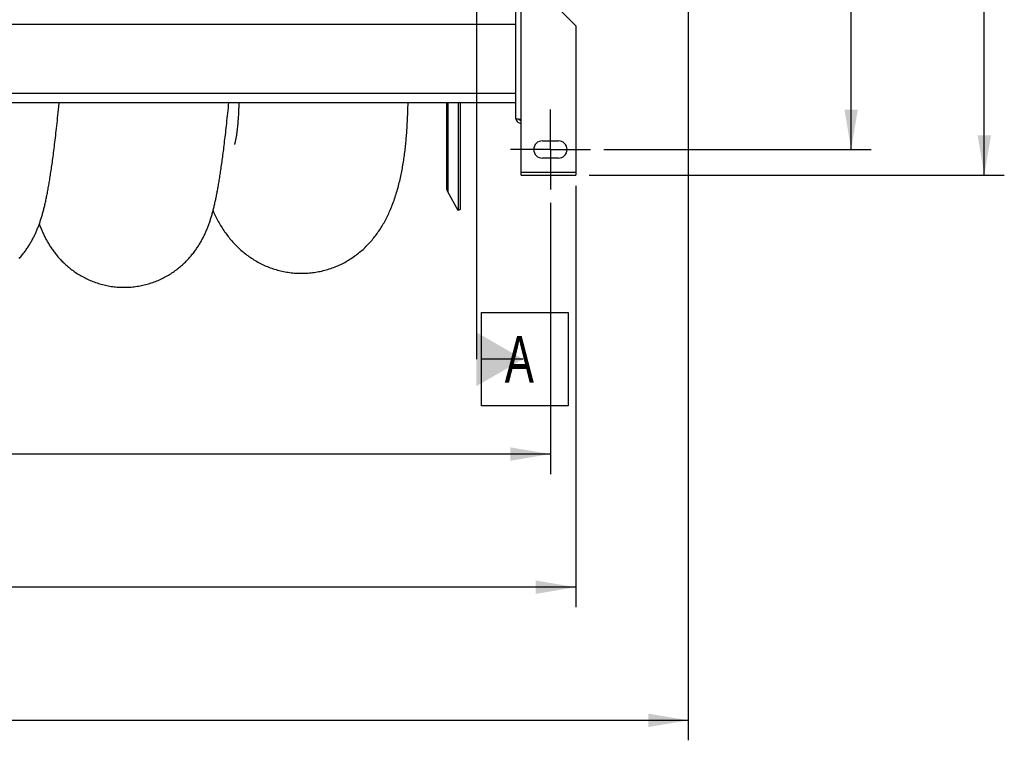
# Model space of a CAD drawing. Extents: x 0 to 594, y 0 to 420.
# Tile 6 of 17: x 399 to 473, y 71 to 125. Entities that reach past the tile are written whole.
import ezdxf

# ---------------------------------------------------------------- set-up
doc = ezdxf.new("R2010")
doc.units = 0
doc.header["$LTSCALE"] = 32.67
doc.linetypes.add('CENTER', pattern=[0.6, 0.375, -0.075, 0.075, -0.075])
doc.layers.get('0').update_dxf_attribs({"linetype": 'CONTINUOUS'})
for name, color, linetype in [('110528_DXF_CONTINUOUS_LINE', 7, 'CONTINUOUS'), ('110528_DXF_DIMENSION', 7, 'CONTINUOUS'), ('110536_DXF_AXIS', 7, 'CONTINUOUS'), ('110536_DXF_CONTINUOUS_LINE', 7, 'CONTINUOUS'), ('110802_DXF_CONTINUOUS_LINE', 7, 'CONTINUOUS'), ('ASEM_85_125-125_DXF_DIMENS', 7, 'CONTINUOUS'), ('HOSE_125_125DXF_CONTINUOUS', 7, 'CONTINUOUS')]:
    doc.layers.add(name, color=color, linetype=linetype)
doc.styles.get("Standard").update_dxf_attribs({"font": 'txt', "width": 0.7})
doc.dimstyles.new('DIMSTYLE_1', dxfattribs={"dimtxt": 3.5, "dimasz": 3, "dimexe": 1.5, "dimexo": 1, "dimgap": 0.875, "dimtad": 1, "dimdec": 3, "dimlfac": 10, "dimtxsty": 'STANDARD', "dimblk": '_ARROW_FILLED', "dimblk1": '_ARROW_FILLED', "dimblk2": '_ARROW_FILLED', "dimcen": 0.09, "dimazin": 3, "dimtp": 1.2, "dimtm": 1.2, "dimtfac": 1, "dimtdec": 3, "dimtofl": 0, "dimtmove": 0, "dimatfit": 3, "dimtolj": 1})
doc.dimstyles.new('DIMSTYLE_2', dxfattribs={"dimtxt": 3.5, "dimasz": 3, "dimexe": 1.5, "dimexo": 1, "dimgap": 0.875, "dimtad": 1, "dimdec": 3, "dimlfac": 10, "dimtxsty": 'STANDARD', "dimblk": '_ARROW_FILLED', "dimblk1": '_ARROW_FILLED', "dimblk2": '_ARROW_FILLED', "dimcen": 0.09, "dimazin": 3, "dimtp": 0.8, "dimtm": 0.8, "dimtfac": 1, "dimtdec": 3, "dimtofl": 0, "dimtmove": 0, "dimatfit": 3, "dimtolj": 1})
doc.dimstyles.new('DIMSTYLE_3', dxfattribs={"dimtxt": 3.5, "dimasz": 3, "dimexe": 1.5, "dimexo": 1, "dimgap": 0.875, "dimtad": 1, "dimdec": 0, "dimlfac": 10, "dimtxsty": 'STANDARD', "dimblk": '_ARROW_FILLED', "dimblk1": '_ARROW_FILLED', "dimblk2": '_ARROW_FILLED', "dimcen": 0.09, "dimazin": 3, "dimtp": 0.8, "dimtm": 0.8, "dimtfac": 1, "dimtdec": 0, "dimtofl": 0, "dimtmove": 0, "dimatfit": 3, "dimtolj": 1})

# ---------------------------------------------------------------- blocks, each defined once
blk = doc.blocks.new('_ARROW_FILLED')
at = {"color": 0, "linetype": 'BYBLOCK'}
blk.add_solid([(0, 0), (-1, 0.167), (-1, -0.167)], dxfattribs=at)
blk = doc.blocks.new('*D1')
at = {"layer": 'ASEM_85_125-125_DXF_DIMENS', "color": 2, "linetype": 'CONTINUOUS'}
for p, q in [((339.189, 112.349), (339.189, 80.702)), ((440.389, 112.349), (440.389, 80.702)), ((339.189, 82.202), (389.789, 82.202)), ((440.389, 82.202), (389.789, 82.202))]:
    blk.add_line(p, q, dxfattribs=at)
at = {"layer": 'ASEM_85_125-125_DXF_DIMENS', "color": 2, "linetype": 'CONTINUOUS', "xscale": 3, "yscale": 3, "zscale": 3, "rotation": 180}
blk.add_blockref('_ARROW_FILLED', (339.189, 82.202), dxfattribs=at)
at = {"layer": 'ASEM_85_125-125_DXF_DIMENS', "color": 2, "linetype": 'CONTINUOUS', "xscale": 3, "yscale": 3, "zscale": 3}
blk.add_blockref('_ARROW_FILLED', (440.389, 82.202), dxfattribs=at)
at = {"layer": 'ASEM_85_125-125_DXF_DIMENS', "color": 2, "linetype": 'CONTINUOUS', "insert": (389.789, 86.577), "char_height": 3.5, "width": 14.25, "attachment_point": 2}
blk.add_mtext('1012', dxfattribs=at)
blk = doc.blocks.new('*D2')
at = {"layer": 'ASEM_85_125-125_DXF_DIMENS', "color": 2, "linetype": 'CONTINUOUS'}
for p, q in [((341.089, 111.075), (341.089, 90.702)), ((438.489, 111.075), (438.489, 90.702)), ((341.089, 92.202), (389.789, 92.202)), ((438.489, 92.202), (389.789, 92.202))]:
    blk.add_line(p, q, dxfattribs=at)
at = {"layer": 'ASEM_85_125-125_DXF_DIMENS', "color": 2, "linetype": 'CONTINUOUS', "xscale": 3, "yscale": 3, "zscale": 3, "rotation": 180}
blk.add_blockref('_ARROW_FILLED', (341.089, 92.202), dxfattribs=at)
at = {"layer": 'ASEM_85_125-125_DXF_DIMENS', "color": 2, "linetype": 'CONTINUOUS', "xscale": 3, "yscale": 3, "zscale": 3}
blk.add_blockref('_ARROW_FILLED', (438.489, 92.202), dxfattribs=at)
at = {"layer": 'ASEM_85_125-125_DXF_DIMENS', "color": 2, "linetype": 'CONTINUOUS', "insert": (389.789, 96.577), "char_height": 3.5, "width": 12.375, "attachment_point": 2}
blk.add_mtext('974', dxfattribs=at)
blk = doc.blocks.new('*D3')
at = {"layer": 'ASEM_85_125-125_DXF_DIMENS', "color": 2, "linetype": 'CONTINUOUS'}
for p, q in [((441.389, 168.002), (472.569, 168.002)), ((471.069, 168.002), (471.069, 140.575)), ((471.069, 113.149), (471.069, 140.575)), ((441.389, 113.149), (472.569, 113.149))]:
    blk.add_line(p, q, dxfattribs=at)
at = {"layer": 'ASEM_85_125-125_DXF_DIMENS', "color": 2, "linetype": 'CONTINUOUS', "xscale": 3, "yscale": 3, "zscale": 3}
for p, rotation in [((471.069, 168.002), 90), ((471.069, 113.149), 270)]:
    blk.add_blockref('_ARROW_FILLED', p, dxfattribs=dict(at, rotation=rotation))
at = {"layer": 'ASEM_85_125-125_DXF_DIMENS', "color": 2, "linetype": 'CONTINUOUS', "insert": (466.694, 140.575), "char_height": 3.5, "width": 12, "attachment_point": 2, "rotation": 90}
blk.add_mtext('549', dxfattribs=at)
blk = doc.blocks.new('*D4')
at = {"layer": 'ASEM_85_125-125_DXF_DIMENS', "color": 2, "linetype": 'CONTINUOUS'}
for p, q in [((442.489, 166.075), (462.569, 166.075)), ((461.069, 166.075), (461.069, 140.575)), ((461.069, 115.075), (461.069, 140.575)), ((442.489, 115.075), (462.569, 115.075))]:
    blk.add_line(p, q, dxfattribs=at)
at = {"layer": 'ASEM_85_125-125_DXF_DIMENS', "color": 2, "linetype": 'CONTINUOUS', "xscale": 3, "yscale": 3, "zscale": 3}
for p, rotation in [((461.069, 166.075), 90), ((461.069, 115.075), 270)]:
    blk.add_blockref('_ARROW_FILLED', p, dxfattribs=dict(at, rotation=rotation))
at = {"layer": 'ASEM_85_125-125_DXF_DIMENS', "color": 2, "linetype": 'CONTINUOUS', "insert": (456.694, 140.575), "char_height": 3.5, "width": 10.875, "attachment_point": 2, "rotation": 90}
blk.add_mtext('510', dxfattribs=at)
blk = doc.blocks.new('*D7')
at = {"layer": 'ASEM_85_125-125_DXF_DIMENS', "color": 2, "linetype": 'CONTINUOUS'}
for p, q in [((336.839, 131.7), (336.839, 70.702)), ((448.839, 132.005), (448.839, 70.702)), ((336.839, 72.202), (392.839, 72.202)), ((448.839, 72.202), (392.839, 72.202))]:
    blk.add_line(p, q, dxfattribs=at)
at = {"layer": 'ASEM_85_125-125_DXF_DIMENS', "color": 2, "linetype": 'CONTINUOUS', "xscale": 3, "yscale": 3, "zscale": 3, "rotation": 180}
blk.add_blockref('_ARROW_FILLED', (336.839, 72.202), dxfattribs=at)
at = {"layer": 'ASEM_85_125-125_DXF_DIMENS', "color": 2, "linetype": 'CONTINUOUS', "xscale": 3, "yscale": 3, "zscale": 3}
blk.add_blockref('_ARROW_FILLED', (448.839, 72.202), dxfattribs=at)
at = {"layer": 'ASEM_85_125-125_DXF_DIMENS', "color": 2, "linetype": 'CONTINUOUS', "insert": (392.839, 76.577), "char_height": 3.5, "width": 14.25, "attachment_point": 2}
blk.add_mtext('1120', dxfattribs=at)

msp = doc.modelspace()

# ---------------------------------------------------------------- linework, layer by layer
at = {"layer": '110528_DXF_CONTINUOUS_LINE', "color": 7, "linetype": 'CONTINUOUS'}
for p, q in [((430.68714, 118.58486), (430.68714, 112.20916)), ((431.57326, 118.58486), (431.57326, 110.50019)), ((431.57326, 110.50019), (430.77422, 111.88416)), ((431.70316, 110.57519), (431.57326, 110.50019))]:
    msp.add_line(p, q, dxfattribs=at)
at = {"layer": '110528_DXF_CONTINUOUS_LINE', "color": 9, "linetype": 'CONTINUOUS'}
msp.add_line((430.77422, 118.58486), (430.77422, 111.88416), dxfattribs=at)
at = {"layer": '110528_DXF_CONTINUOUS_LINE', "color": 3, "linetype": 'CONTINUOUS'}
msp.add_line((431.70316, 118.58486), (431.70316, 110.57519), dxfattribs=at)
at = {"layer": '110528_DXF_CONTINUOUS_LINE', "color": 7, "linetype": 'CONTINUOUS'}
msp.add_arc((431.33714, 112.20916), 0.65, 180, 210, dxfattribs=at)
at = {"layer": '110528_DXF_DIMENSION', "color": 2, "linetype": 'CONTINUOUS'}
for p, q in [((432.93489, 181.82461), (432.93489, 99.32576)), ((433.30989, 102.82576), (439.80989, 102.82576)), ((433.30989, 95.82576), (433.30989, 102.82576)), ((439.80989, 102.82576), (439.80989, 95.82576)), ((436.43489, 99.32576), (433.30989, 99.32576)), ((439.80989, 95.82576), (433.30989, 95.82576))]:
    msp.add_line(p, q, dxfattribs=at)
msp.add_solid([(432.93489, 97.30504), (432.93489, 101.34649), (436.43489, 99.32576)], dxfattribs=at)
at = {"layer": '110536_DXF_AXIS', "color": 7, "linetype": 'CENTER'}
for q in [(438.48939, 118.0752), (435.48938, 115.07519), (441.4894, 115.07519), (438.48939, 112.07518)]:
    msp.add_line((438.48939, 115.07519), q, dxfattribs=at)
at = {"layer": '110536_DXF_CONTINUOUS_LINE', "color": 3, "linetype": 'CONTINUOUS'}
for p, q in [((435.88939, 117.38314), (435.88939, 153.07519)), ((440.38939, 124.36988), (437.38939, 127.36988)), ((440.38939, 124.36988), (440.38939, 113.14853)), ((436.28939, 113.14853), (436.28939, 117.32293)), ((437.88939, 115.72519), (439.08939, 115.72519)), ((439.08939, 114.42519), (437.88939, 114.42519)), ((436.28939, 113.14853), (440.38939, 113.14853))]:
    msp.add_line(p, q, dxfattribs=at)
at = {"layer": '110536_DXF_CONTINUOUS_LINE', "color": 9, "linetype": 'CONTINUOUS'}
for p, q in [((436.28939, 117.32293), (436.28939, 127.56384)), ((440.38939, 113.34853), (436.28939, 113.34853))]:
    msp.add_line(p, q, dxfattribs=at)
at = {"layer": '110536_DXF_CONTINUOUS_LINE', "color": 3, "linetype": 'CONTINUOUS'}
for centre, radius, start, end in [((436.28084, 117.44052), 0.39145, 189.3446461, 190.1091537), ((437.88939, 115.07519), 0.65, 90, 270), ((439.08939, 115.07519), 0.65, 270, 90)]:
    msp.add_arc(centre, radius, start, end, dxfattribs=at)
for points, knots in [([(436.28939, 117.32293), (436.23835, 117.32783), (436.1642, 117.33491), (436.06999, 117.34502), (436.00996, 117.3524), (435.9612, 117.35938), (435.92347, 117.36694), (435.9022, 117.37252), (435.88939, 117.37956), (435.88939, 117.38314)], [0, 0, 0, 0, 0.37771184, 0.54853637, 0.69852876, 0.82207755, 0.91471109, 0.97358369, 1, 1, 1, 1]), ([(435.89547, 117.37181), (435.91134, 117.28277), (436.01074, 117.11028), (436.1983, 117.04494), (436.28939, 117.04494)], [0, 0, 0, 0, 0.49822857, 1, 1, 1, 1])]:
    msp.add_open_spline(points, degree=3, knots=knots, dxfattribs=at)
at = {"layer": '110536_DXF_CONTINUOUS_LINE', "color": 7, "linetype": 'CONTINUOUS'}
msp.add_open_spline([(436.28939, 117.24272), (436.25521, 117.24272), (436.18582, 117.26059), (436.13457, 117.31077), (436.11714, 117.33998)], degree=3, knots=[0, 0, 0, 0, 0.50119096, 1, 1, 1, 1], dxfattribs=at)
at = {"layer": '110802_DXF_CONTINUOUS_LINE', "color": 9, "linetype": 'CONTINUOUS'}
for p, q in [((435.88939, 124.47519), (343.68939, 124.47519)), ((435.88939, 119.28486), (343.68939, 119.28486))]:
    msp.add_line(p, q, dxfattribs=at)
at = {"layer": '110802_DXF_CONTINUOUS_LINE', "color": 7, "linetype": 'CONTINUOUS'}
msp.add_line((435.88939, 118.58486), (343.68939, 118.58486), dxfattribs=at)
at = {"layer": 'HOSE_125_125DXF_CONTINUOUS', "color": 7, "linetype": 'CONTINUOUS'}
for p, q in [((415.00637, 116.94532), (414.99922, 116.8674)), ((415.01299, 117.02077), (415.00637, 116.94532)), ((415.01918, 117.09526), (415.01299, 117.02077)), ((415.02507, 117.16978), (415.01918, 117.09526)), ((415.03092, 117.24714), (415.02507, 117.16978)), ((415.03675, 117.32772), (415.03092, 117.24714)), ((415.04258, 117.41287), (415.03675, 117.32772)), ((414.764, 115.46194), (414.76337, 115.46008)), ((414.83774, 115.74687), (414.82845, 115.70508))]:
    msp.add_line(p, q, dxfattribs=at)
for points in [[(398.59573, 106.88872), (398.65602, 106.95594), (398.71485, 107.02331), (398.77223, 107.09076), (398.82821, 107.1583), (398.88293, 107.22605), (398.93648, 107.29407), (398.9888, 107.36226), (399.0398, 107.43044), (399.08953, 107.49863), (399.13799, 107.56676), (399.18499, 107.6345), (399.23046, 107.70168), (399.27455, 107.76841), (399.3173, 107.8347), (399.35869, 107.90043), (399.39882, 107.96567), (399.43793, 108.03075), (399.47605, 108.09568), (399.51319, 108.16042), (399.54954, 108.22527), (399.58516, 108.29029), (399.62002, 108.35542), (399.65421, 108.4208), (399.68778, 108.48649), (399.72071, 108.55244), (399.753, 108.61862), (399.78465, 108.68504), (399.81569, 108.7517), (399.84609, 108.81855), (399.87589, 108.88562), (399.9051, 108.95291), (399.93371, 109.02037), (399.96174, 109.08803), (399.98921, 109.15589), (400.01609, 109.22389), (400.04242, 109.29203), (400.06821, 109.36034), (400.09345, 109.42876), (400.11816, 109.49728), (400.14236, 109.56594), (400.16606, 109.63473), (400.18928, 109.70365), (400.21205, 109.77275), (400.2344, 109.84212), (400.25635, 109.91176), (400.27792, 109.98172), (400.29916, 110.0521), (400.32008, 110.12293), (400.34069, 110.19424), (400.36105, 110.26617), (400.38116, 110.33875), (400.40104, 110.41202), (400.42072, 110.48609), (400.44023, 110.56104), (400.45956, 110.63686), (400.47871, 110.71353), (400.49768, 110.79104), (400.51649, 110.86947), (400.53516, 110.94886), (400.55369, 111.02923), (400.5721, 111.11064), (400.5904, 111.19316), (400.60861, 111.27683), (400.62673, 111.36169), (400.64477, 111.4478), (400.66275, 111.53523), (400.68068, 111.62398), (400.69855, 111.71411), (400.71637, 111.80565), (400.73415, 111.89863), (400.75191, 111.9931), (400.76963, 112.08908), (400.78733, 112.18662), (400.80503, 112.28582), (400.82274, 112.38673), (400.84045, 112.48938), (400.85818, 112.59384), (400.87593, 112.70015), (400.8937, 112.80835), (400.91149, 112.91845), (400.92931, 113.03046), (400.94716, 113.14445), (400.96504, 113.2605), (400.98298, 113.37862), (401.00096, 113.49889), (401.01901, 113.62146), (401.03714, 113.7464), (401.05535, 113.87373), (401.07363, 114.00354), (401.09201, 114.13586), (401.11046, 114.27074), (401.12903, 114.4083), (401.14769, 114.54859), (401.16646, 114.69164), (401.18535, 114.83762), (401.20437, 114.98657), (401.2235, 115.13853), (401.24278, 115.29368), (401.2622, 115.45205), (401.28176, 115.61371), (401.30149, 115.77892), (401.32139, 115.94775), (401.34147, 116.12025), (401.36175, 116.29672), (401.38224, 116.47725), (401.40293, 116.66187), (401.42384, 116.85085), (401.44498, 117.04428), (401.46635, 117.24222), (401.48796, 117.44486), (401.50983, 117.65239), (401.53195, 117.86477), (401.55427, 118.08177), (401.57681, 118.30346), (401.60502, 118.58486)], [(406.4823, 104.72526), (406.57759, 104.72596), (406.68792, 104.72852), (406.79818, 104.73296), (406.90834, 104.73926), (407.01837, 104.74744), (407.12822, 104.75749), (407.23786, 104.7694), (407.34726, 104.78316), (407.45637, 104.79878), (407.56516, 104.81624), (407.6736, 104.83553), (407.78164, 104.85665), (407.88926, 104.87958), (407.99642, 104.90432), (408.10306, 104.93085), (408.20917, 104.95916), (408.3147, 104.98922), (408.4196, 105.02103), (408.52384, 105.05457), (408.6274, 105.08981), (408.7302, 105.12674), (408.83223, 105.16532), (408.93345, 105.20555), (409.03379, 105.24738), (409.13324, 105.29079), (409.23176, 105.33576), (409.32927, 105.38223), (409.42574, 105.43017), (409.52116, 105.47957), (409.61544, 105.53034), (409.70855, 105.58246), (409.80049, 105.63591), (409.89115, 105.69059), (409.98053, 105.74647), (410.06862, 105.80353), (410.15533, 105.86166), (410.24065, 105.92084), (410.32458, 105.98102), (410.40703, 106.04211), (410.48801, 106.10407), (410.56752, 106.16686), (410.64548, 106.23037), (410.72189, 106.29455), (410.79677, 106.35938), (410.87004, 106.42473), (410.94171, 106.49056), (411.01181, 106.55683), (411.08028, 106.62345), (411.14713, 106.69034), (411.21239, 106.7575), (411.2761, 106.82489), (411.33827, 106.89247), (411.39892, 106.9602), (411.4581, 107.02807), (411.51585, 107.09607), (411.57216, 107.16415), (411.62702, 107.23222), (411.68046, 107.30025), (411.73249, 107.3682), (411.78309, 107.43598), (411.83228, 107.50354), (411.8801, 107.57088), (411.92658, 107.63796), (411.97174, 107.70475), (412.01562, 107.77123), (412.05827, 107.83743), (412.0997, 107.90326), (412.13995, 107.96877), (412.17917, 108.0341), (412.21733, 108.09917), (412.2545, 108.16405), (412.29092, 108.22911), (412.32664, 108.2944), (412.36164, 108.35988), (412.39608, 108.42584), (412.43004, 108.49242), (412.46346, 108.5595), (412.49627, 108.62693), (412.52849, 108.69477), (412.56014, 108.76299), (412.59108, 108.8313), (412.62132, 108.89968), (412.6509, 108.96818), (412.67972, 109.03656), (412.70781, 109.10474), (412.73519, 109.17282), (412.76188, 109.24074), (412.78789, 109.30845), (412.81325, 109.37602), (412.83803, 109.44355), (412.86224, 109.51105), (412.88592, 109.57854), (412.90911, 109.64614), (412.93184, 109.71387), (412.95412, 109.78174), (412.976, 109.84985), (412.9975, 109.91823), (413.01863, 109.98689), (413.03942, 110.0559), (413.05989, 110.12531), (413.08006, 110.19513), (413.09994, 110.26541), (413.11954, 110.33616), (413.13889, 110.40742), (413.15801, 110.47926), (413.1769, 110.55169), (413.19559, 110.62476), (413.21409, 110.69854), (413.23242, 110.77309), (413.25058, 110.84842), (413.26859, 110.92455), (413.28646, 111.0015), (413.30418, 111.07932), (413.32178, 111.15803), (413.33926, 111.23766), (413.35663, 111.31825), (413.3739, 111.39985), (413.39109, 111.4825), (413.4082, 111.56624), (413.42525, 111.65115), (413.44225, 111.73731), (413.4592, 111.82471), (413.47611, 111.91338), (413.49298, 112.00334), (413.50981, 112.09462), (413.52661, 112.18725), (413.54339, 112.28126), (413.56015, 112.37666), (413.5769, 112.47355), (413.59364, 112.57194), (413.61038, 112.67185), (413.62713, 112.77339), (413.6439, 112.87656), (413.66068, 112.9814), (413.6775, 113.08802), (413.69434, 113.19643), (413.71123, 113.30669), (413.72817, 113.41893), (413.74517, 113.53319), (413.76224, 113.64951), (413.77938, 113.76801), (413.79661, 113.88874), (413.81391, 114.01173), (413.83131, 114.13708), (413.84879, 114.26482), (413.86638, 114.395), (413.88407, 114.52777), (413.90189, 114.6632), (413.91981, 114.8013), (413.93786, 114.94214), (413.95602, 115.08577), (413.97431, 115.23224), (413.99272, 115.38159), (414.01125, 115.53387), (414.02992, 115.68911), (414.04872, 115.84744), (414.06766, 116.00889), (414.08674, 116.17351), (414.10596, 116.34133), (414.12531, 116.51239), (414.14481, 116.68674), (414.16445, 116.86453), (414.18424, 117.04568), (414.20419, 117.23036), (414.22434, 117.41907), (414.2447, 117.61185), (414.26526, 117.80877), (414.28607, 118.01032), (414.30714, 118.21659), (414.32845, 118.42763), (414.34415, 118.58486)], [(415.09759, 118.58486), (415.09442, 118.48759), (415.09185, 118.41318), (415.08923, 118.34054), (415.08655, 118.2698), (415.08383, 118.20098), (415.08105, 118.13398), (415.07823, 118.06874), (415.07538, 118.0052), (415.07249, 117.94335), (415.06958, 117.88322), (415.06665, 117.8249), (415.06369, 117.76825), (415.0607, 117.713), (415.05765, 117.65884)], [(419.83289, 105.77636), (419.93398, 105.77756), (420.05081, 105.78084), (420.16754, 105.78613), (420.28412, 105.79344), (420.40053, 105.80277), (420.51673, 105.8141), (420.63271, 105.82744), (420.74841, 105.84278), (420.86382, 105.8601), (420.9789, 105.87942), (421.09362, 105.90071), (421.20794, 105.92398), (421.32184, 105.94921), (421.43527, 105.97639), (421.54814, 106.00549), (421.66044, 106.03652), (421.77211, 106.06944), (421.88304, 106.10421), (421.99322, 106.14082), (422.10259, 106.17925), (422.21107, 106.21944), (422.31861, 106.26137), (422.4252, 106.30501), (422.53074, 106.3503), (422.63519, 106.3972), (422.73855, 106.4457), (422.84087, 106.4958), (422.94211, 106.54745), (423.04226, 106.60064), (423.1414, 106.65539), (423.23951, 106.71168), (423.33657, 106.76948), (423.43264, 106.82883), (423.52771, 106.8897), (423.62176, 106.95207), (423.7148, 107.01594), (423.80686, 107.08135), (423.89788, 107.14822), (423.98771, 107.21644), (424.07635, 107.286), (424.16379, 107.35686), (424.24979, 107.42882), (424.33437, 107.50186), (424.41753, 107.57593), (424.49908, 107.65084), (424.57901, 107.72652), (424.65736, 107.80295), (424.73403, 107.87999), (424.80897, 107.95752), (424.88228, 108.03557), (424.9541, 108.11425), (425.02445, 108.19353), (425.09336, 108.27338), (425.16099, 108.35398), (425.22739, 108.4353), (425.29254, 108.51734), (425.3566, 108.60024), (425.41958, 108.68402), (425.4815, 108.76866), (425.54248, 108.85432), (425.60259, 108.9411), (425.66176, 109.02891), (425.71998, 109.11772), (425.77726, 109.20755), (425.83361, 109.29839), (425.88897, 109.39015), (425.94335, 109.48283), (425.99678, 109.57646), (426.04923, 109.67097), (426.10065, 109.76627), (426.15114, 109.86248), (426.20086, 109.95992), (426.24981, 110.05858), (426.29801, 110.15853), (426.34562, 110.26013), (426.39271, 110.36357), (426.4392, 110.46875), (426.48504, 110.57559), (426.5303, 110.68429), (426.57492, 110.79476), (426.61871, 110.90653), (426.66159, 111.01937), (426.70369, 111.13362), (426.74519, 111.2497), (426.78621, 111.36811), (426.82658, 111.48842), (426.86594, 111.60962), (426.90431, 111.73175), (426.94172, 111.8548), (426.97785, 111.97764), (427.01265, 112.09984), (427.04631, 112.22183), (427.07889, 112.34371), (427.11042, 112.4656), (427.14091, 112.58733), (427.1703, 112.70855), (427.19857, 112.829), (427.2258, 112.94887), (427.25211, 113.06851), (427.27753, 113.18794), (427.30207, 113.30708), (427.32579, 113.42618), (427.34868, 113.54514), (427.37081, 113.66403), (427.39226, 113.78338), (427.41307, 113.90334), (427.43321, 114.02372), (427.45268, 114.14447), (427.47151, 114.26572), (427.4897, 114.38733), (427.50719, 114.50893), (427.52398, 114.63044), (427.5401, 114.75197), (427.5556, 114.87342), (427.5705, 114.99499), (427.58479, 115.11645), (427.59838, 115.23713), (427.61124, 115.35656), (427.62353, 115.47524), (427.63533, 115.59396), (427.64666, 115.71295), (427.65746, 115.83192), (427.66778, 115.95089), (427.67765, 116.06978), (427.68711, 116.1887), (427.69613, 116.30801), (427.70472, 116.42762), (427.71296, 116.54769), (427.72091, 116.66897), (427.72857, 116.79166), (427.7359, 116.91557), (427.74289, 117.0408), (427.74957, 117.16732), (427.75599, 117.29524), (427.76212, 117.42501), (427.76796, 117.55669), (427.77353, 117.69027), (427.77885, 117.82614), (427.78392, 117.96436), (427.78872, 118.10494), (427.79326, 118.24811), (427.79756, 118.394), (427.80269, 118.58486)], [(415.05765, 117.65884), (415.05155, 117.55494), (415.04855, 117.5058), (415.04556, 117.45841), (415.04258, 117.41287)], [(414.99922, 116.8674), (414.99188, 116.79102), (414.98817, 116.75387), (414.98437, 116.71695), (414.98048, 116.68013), (414.97651, 116.64354)], [(414.97651, 116.64354), (414.96836, 116.571), (414.96418, 116.53501), (414.96001, 116.49991), (414.9559, 116.46617), (414.9518, 116.43333), (414.94762, 116.40066), (414.94332, 116.3679), (414.93894, 116.33529), (414.93447, 116.30278), (414.92988, 116.27018), (414.9252, 116.23768), (414.92049, 116.20573), (414.91579, 116.17454), (414.91106, 116.14393), (414.90627, 116.11371), (414.90141, 116.08376), (414.8965, 116.0542), (414.89157, 116.0252), (414.88663, 115.9968), (414.88168, 115.96898), (414.87674, 115.94183), (414.87184, 115.91549), (414.86696, 115.88985), (414.86205, 115.86458), (414.85705, 115.83937), (414.85201, 115.81454), (414.84709, 115.79071), (414.84235, 115.76828), (414.83774, 115.74687)], [(414.82845, 115.70508), (414.81924, 115.66525), (414.81488, 115.64693), (414.81066, 115.62953), (414.80652, 115.61284), (414.80244, 115.59667), (414.79847, 115.58123), (414.7947, 115.56686), (414.79121, 115.5538), (414.78794, 115.54184), (414.78483, 115.53063), (414.78185, 115.52015), (414.77904, 115.51045), (414.77633, 115.50128), (414.77366, 115.49242), (414.77111, 115.4841), (414.76883, 115.47684), (414.76684, 115.47061), (414.76516, 115.46545), (414.764, 115.46194)], [(413.15585, 110.47115), (413.19773, 110.37769), (413.2457, 110.27354), (413.29459, 110.17031), (413.34443, 110.06797), (413.39528, 109.96641), (413.44722, 109.86556), (413.50025, 109.76543), (413.55438, 109.66607), (413.60967, 109.56743), (413.66612, 109.46952), (413.72371, 109.37245), (413.78247, 109.2762), (413.84242, 109.18077), (413.9035, 109.08628), (413.96576, 108.9927), (414.0292, 108.90004), (414.09366, 108.80855), (414.15919, 108.71819), (414.22577, 108.62898), (414.29316, 108.54124), (414.36128, 108.45505), (414.43021, 108.37029), (414.49989, 108.28701), (414.5702, 108.20531), (414.64126, 108.12504), (414.71334, 108.0459), (414.78645, 107.96787), (414.86058, 107.89097), (414.93603, 107.81492), (415.01289, 107.73965), (415.09109, 107.66528), (415.17063, 107.59183), (415.25154, 107.51931), (415.33382, 107.44776), (415.41742, 107.37725), (415.50234, 107.3078), (415.58859, 107.23946), (415.67611, 107.17227), (415.76492, 107.10626), (415.855, 107.04146), (415.94632, 106.97792), (416.03888, 106.91568), (416.13267, 106.85475), (416.22765, 106.79517), (416.32382, 106.73699), (416.42117, 106.68022), (416.51966, 106.6249), (416.61929, 106.57107), (416.72004, 106.51874), (416.82186, 106.46796), (416.92474, 106.41876), (417.02867, 106.37116), (417.13357, 106.32521), (417.23945, 106.28093), (417.34628, 106.23834), (417.45399, 106.19749), (417.56257, 106.15838), (417.672, 106.12106), (417.78219, 106.08555), (417.89312, 106.05187), (418.00477, 106.02005), (418.11706, 105.99011), (418.22994, 105.96207), (418.34341, 105.93595), (418.45737, 105.91177), (418.57179, 105.88953), (418.68666, 105.86926), (418.80191, 105.85097), (418.9175, 105.83466), (419.03342, 105.82034), (419.1496, 105.80802), (419.26601, 105.79771), (419.38261, 105.78942), (419.49937, 105.78314), (419.61622, 105.77889), (419.73316, 105.77666), (419.8329, 105.77636)], [(400.11282, 109.48247), (400.1358, 109.41894), (400.16124, 109.3502), (400.18723, 109.28159), (400.21376, 109.21317), (400.24085, 109.14491), (400.26852, 109.0768), (400.29675, 109.0089), (400.32558, 108.94119), (400.35502, 108.87365), (400.38503, 108.80637), (400.41565, 108.73933), (400.44689, 108.67253), (400.47872, 108.60603), (400.51115, 108.53984), (400.54421, 108.47392), (400.57788, 108.40831), (400.61214, 108.34308), (400.64705, 108.27815), (400.68271, 108.21332), (400.71912, 108.14863), (400.75632, 108.08405), (400.7945, 108.01928), (400.83368, 107.95434), (400.87388, 107.88925), (400.91531, 107.82372), (400.95806, 107.75769), (401.00211, 107.69127), (401.04744, 107.62453), (401.09413, 107.55747), (401.14217, 107.49014), (401.19148, 107.42275), (401.24203, 107.35534), (401.29389, 107.28792), (401.34707, 107.22051), (401.40157, 107.15317), (401.45744, 107.0859), (401.51474, 107.01866), (401.57351, 106.95149), (401.63376, 106.88442), (401.69556, 106.81744), (401.75894, 106.75059), (401.8239, 106.68392), (401.89048, 106.61746), (401.9587, 106.55124), (402.02857, 106.48532), (402.10008, 106.41979), (402.17323, 106.35468), (402.24803, 106.29005), (402.32444, 106.226), (402.40247, 106.16256), (402.48211, 106.0998), (402.56326, 106.03784), (402.64591, 105.97675), (402.73006, 105.91654), (402.81557, 105.85737), (402.90243, 105.79928), (402.99064, 105.74229), (403.08011, 105.6865), (403.17082, 105.63193), (403.26277, 105.57862), (403.35588, 105.52665), (403.45012, 105.47603), (403.54549, 105.4268), (403.6419, 105.37903), (403.73931, 105.33273), (403.83772, 105.28794), (403.93703, 105.24471), (404.03722, 105.20307), (404.13828, 105.16302), (404.24013, 105.12461), (404.34275, 105.08786), (404.44613, 105.05278), (404.55019, 105.0194), (404.65491, 104.98774), (404.76027, 104.95781), (404.86621, 104.92964), (404.97268, 104.90323), (405.07968, 104.87861), (405.18714, 104.85579), (405.29502, 104.83477), (405.40329, 104.81558), (405.51191, 104.79821), (405.62084, 104.78269), (405.73005, 104.769), (405.83949, 104.75717), (405.94911, 104.7472), (406.0589, 104.73909), (406.16879, 104.73284), (406.27874, 104.72846), (406.38873, 104.72594), (406.4823, 104.72526)]]:
    msp.add_lwpolyline(points, dxfattribs=at)

# ---------------------------------------------------------------- texts
at = {"layer": '110528_DXF_DIMENSION', "color": 2, "linetype": 'CONTINUOUS', "insert": (435.05989, 101.07576), "char_height": 3.5, "width": 4.5, "attachment_point": 1}
msp.add_mtext('A', dxfattribs=at)

# ---------------------------------------------------------------- dimensions: what is measured, and where the dimension line sits
at = {"layer": 'ASEM_85_125-125_DXF_DIMENS', "color": 2, "linetype": 'CONTINUOUS'}
for base, p1, p2, angle, dimstyle, picture, middle in [((471.06939, 168.00184), (440.38939, 113.14853), (440.38939, 168.00184), 90, 'DIMSTYLE_3', '*D3', (471.06939, 140.07519)), ((461.06939, 115.07519), (441.4894, 166.07519), (441.4894, 115.07519), 270, 'DIMSTYLE_2', '*D4', (461.06939, 140.07518)), ((336.83939, 72.20234), (448.83939, 133.0053), (336.83939, 132.70019), 180, 'DIMSTYLE_1', '*D7', (392.33939, 72.20234))]:
    dim = msp.add_linear_dim(base=base, p1=p1, p2=p2, angle=angle, dimstyle=dimstyle, dxfattribs=at)
    dim.commit()
    dim.dimension.update_dxf_attribs({"geometry": picture, "text_midpoint": middle, "dimtype": 160})
for base, p1, p2, dimstyle, picture, middle in [((440.38939, 82.20234), (339.18939, 113.34853), (440.38939, 113.34853), 'DIMSTYLE_1', '*D1', (389.2894, 82.20234)), ((438.48939, 92.20234), (341.08939, 112.07518), (438.48939, 112.07518), 'DIMSTYLE_2', '*D2', (389.2894, 92.20234))]:
    dim = msp.add_linear_dim(base=base, p1=p1, p2=p2, dimstyle=dimstyle, dxfattribs=at)
    dim.commit()
    dim.dimension.update_dxf_attribs({"geometry": picture, "text_midpoint": middle, "dimtype": 160})

doc.saveas('drawing.dxf')
